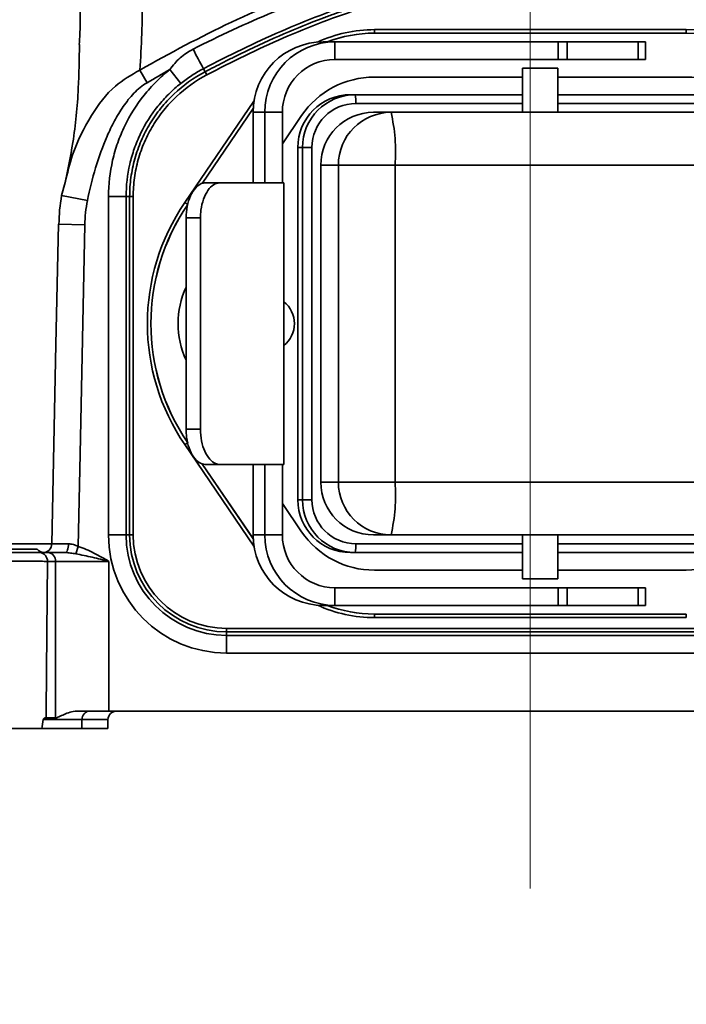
# Model space of a CAD drawing. Header units: millimetres. Extents: x 0 to 297, y 0 to 209.
# Tile 6 of 42: x 81.26 to 85.05, y 45.36 to 50.95. Entities that reach past the tile are written whole.
import ezdxf

# ---------------------------------------------------------------- set-up
doc = ezdxf.new("R2010")
doc.units = ezdxf.units.MM
doc.linetypes.add('CENTERX2', pattern=[20.32, 12.7, -2.54, 2.54, -2.54])
doc.layers.add('图层0', color=7, linetype='Continuous')
doc.styles.add('SLDTEXTSTYLE1', font='TXT', dxfattribs={"width": 0.7, "bigfont": 'bigfont'})
doc.styles.add('SLDTEXTSTYLE2', font='TXT', dxfattribs={"width": 0.7})
doc.dimstyles.new('SLDDIMSTYLE0', dxfattribs={"dimtxt": 4.5, "dimasz": 3, "dimexe": 0, "dimexo": 0.0625, "dimgap": 1.125, "dimtad": 2, "dimlfac": 10, "dimrnd": 1e-09, "dimzin": 12, "dimdsep": 46, "dimtxsty": 'SLDTEXTSTYLE2', "dimsah": 1, "dimcen": 0.09, "dimadec": 0, "dimazin": 3, "dimtfac": 1, "dimtofl": 0, "dimtmove": 0, "dimatfit": 3, "dimfxl": 0, "dimfrac": 2, "dimtolj": 1, "dimtzin": 12, "dimarcsym": 0})
doc.dimstyles.new('SLDDIMSTYLE12', dxfattribs={"dimtxt": 4.5, "dimasz": 3, "dimexe": 0, "dimexo": 0.0625, "dimgap": 1.125, "dimtad": 0, "dimtih": 1, "dimtoh": 1, "dimlfac": 2.5, "dimrnd": 1e-09, "dimzin": 12, "dimdsep": 46, "dimtxsty": 'SLDTEXTSTYLE2', "dimblk1": 'NONE', "dimblk2": 'NONE', "dimsah": 1, "dimcen": 0, "dimadec": 0, "dimazin": 3, "dimtfac": 1, "dimtmove": 0, "dimatfit": 3, "dimldrblk": 'NONE', "dimfxl": 0, "dimfrac": 2, "dimtolj": 1, "dimtzin": 12, "dimarcsym": 0})
doc.dimstyles.new('SLDDIMSTYLE7', dxfattribs={"dimtxt": 3.5, "dimasz": 3, "dimexe": 0, "dimexo": 0.0625, "dimgap": 0.875, "dimtad": 0, "dimtih": 1, "dimtoh": 1, "dimlfac": 3, "dimrnd": 1e-09, "dimzin": 12, "dimdsep": 46, "dimtxsty": 'SLDTEXTSTYLE2', "dimblk1": 'NONE', "dimblk2": 'NONE', "dimsah": 1, "dimcen": 0, "dimadec": 0, "dimazin": 3, "dimtol": 1, "dimtp": 0.03, "dimtm": -0.01, "dimtfac": 1, "dimtmove": 0, "dimatfit": 3, "dimldrblk": 'NONE', "dimfxl": 0, "dimfrac": 2, "dimtolj": 1, "dimarcsym": 0})
doc.dimstyles.new('SLDDIMSTYLE8', dxfattribs={"dimtxt": 3.5, "dimasz": 3, "dimexe": 0, "dimexo": 0.0625, "dimgap": 0.875, "dimtad": 0, "dimtih": 1, "dimtoh": 1, "dimlfac": 3, "dimrnd": 1e-09, "dimzin": 12, "dimdsep": 46, "dimtxsty": 'SLDTEXTSTYLE2', "dimblk1": 'NONE', "dimblk2": 'NONE', "dimsah": 1, "dimcen": 0, "dimadec": 0, "dimazin": 3, "dimtfac": 1, "dimtmove": 0, "dimatfit": 3, "dimldrblk": 'NONE', "dimfxl": 0, "dimfrac": 2, "dimtolj": 1, "dimtzin": 12, "dimarcsym": 0})

# ---------------------------------------------------------------- blocks, each defined once
blk = doc.blocks.new('_D_3')
at = {"layer": '图层0'}
for p, q in [((76.3607, 45.9262), (76.3607, 38.5164)), ((91.9607, 45.9262), (91.9607, 38.5164)), ((76.3607, 39.5164), (91.9607, 39.5164))]:
    blk.add_line(p, q, dxfattribs=at)
for points in [[(76.3607, 39.5164), (79.3607, 39.0664), (79.3607, 39.9664)], [(91.9607, 39.5164), (88.9607, 39.9664), (88.9607, 39.0664)]]:
    blk.add_solid(points, dxfattribs=at)
at = {"layer": '图层0', "char_height": 4.5, "attachment_point": 1, "style": 'SLDTEXTSTYLE2'}
for s, insert in [('%%c', (77.7447, 45.3172)), ('156', (82.7204, 45.3172))]:
    blk.add_mtext(s, dxfattribs=dict(at, insert=insert))
blk = doc.blocks.new('_D_7')
at = {"layer": '图层0'}
for p, q in [((66.5607, 63.5012), (66.5607, 58.582)), ((66.5607, 59.582), (55.9835, 59.582)), ((84.1607, 59.582), (66.5607, 59.582))]:
    blk.add_line(p, q, dxfattribs=at)
for points in [[(66.5607, 59.582), (69.5607, 59.132), (69.5607, 60.032)], [(84.1607, 59.582), (81.1607, 60.032), (81.1607, 59.132)]]:
    blk.add_solid(points, dxfattribs=at)
at = {"layer": '图层0', "insert": (55.9835, 65.3828), "char_height": 4.5, "attachment_point": 1, "style": 'SLDTEXTSTYLE2'}
blk.add_mtext('176', dxfattribs=at)
blk = doc.blocks.new('_D_8')
at = {"layer": '图层0'}
for p, q in [((68.9107, 109.9512), (68.9107, 105.4429)), ((68.9107, 106.4429), (53.3648, 106.4429)), ((68.9107, 106.4429), (84.1607, 106.4429))]:
    blk.add_line(p, q, dxfattribs=at)
for points in [[(68.9107, 106.4429), (71.9107, 105.9929), (71.9107, 106.8929)], [(84.1607, 106.4429), (81.1607, 106.8929), (81.1607, 105.9929)]]:
    blk.add_solid(points, dxfattribs=at)
at = {"layer": '图层0', "insert": (53.3648, 112.2437), "char_height": 4.5, "attachment_point": 1, "style": 'SLDTEXTSTYLE2'}
blk.add_mtext('152.5', dxfattribs=at)
blk = doc.blocks.new('_D_10')
at = {"layer": '图层0'}
for p, q in [((81.0041, 182.3262), (41.5168, 182.3262)), ((42.5168, 182.3262), (42.5168, 46.9262)), ((75.4107, 46.9262), (41.5168, 46.9262))]:
    blk.add_line(p, q, dxfattribs=at)
for start, end in [(63.43495, 116.56505), (243.43495, 296.56505)]:
    blk.add_arc((39.898, 114.6262), 5.8557, start, end, dxfattribs=at)
for points in [[(42.5168, 182.3262), (42.0668, 179.3262), (42.9668, 179.3262)], [(42.5168, 46.9262), (42.9668, 49.9262), (42.0668, 49.9262)]]:
    blk.add_solid(points, dxfattribs=at)
at = {"layer": '图层0', "insert": (36.716, 109.3887), "char_height": 4.5, "attachment_point": 1, "rotation": 90, "style": 'SLDTEXTSTYLE2'}
blk.add_mtext('1354', dxfattribs=at)
blk = doc.blocks.new('SW_SYMBOL_HOLE_DEPTH')
at = {"layer": '图层0', "color": 0}
for p, q in [((0, 875), (800, 875)), ((400, 875), (400, 75)), ((100, 555), (400, 75)), ((700, 555), (400, 75))]:
    blk.add_line(p, q, dxfattribs=at)
blk = doc.blocks.new('_D_22')
at = {"layer": '图层0'}
blk.add_line((190.5215, 127.2005), (169.468, 127.2005), dxfattribs=at)
at = {"layer": '图层0', "xscale": 0.004072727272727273, "yscale": 0.004072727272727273, "zscale": 0.004072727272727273}
blk.add_blockref('SW_SYMBOL_HOLE_DEPTH', (183.2309, 127.4868), dxfattribs=at)
at = {"layer": '图层0', "attachment_point": 1, "style": 'SLDTEXTSTYLE2'}
for s, insert, char_height in [('0.03', (178.5754, 132.3522), 2), ('+', (177.4115, 132.3522), 2), ('%%c', (169.468, 131.7122), 3.5), ('6', (186.8972, 131.7122), 3.5), ('4', (173.3379, 131.7122), 3.5), ('0.01', (178.5754, 130.0244), 2), ('+', (177.4115, 130.0244), 2)]:
    blk.add_mtext(s, dxfattribs=dict(at, insert=insert, char_height=char_height))
blk = doc.blocks.new('_None')
blk = doc.blocks.new('_D_23')
at = {"layer": '图层0'}
blk.add_line((232.3169, 127.5517), (258.1424, 127.5517), dxfattribs=at)
at = {"layer": '图层0', "char_height": 3.5, "attachment_point": 1}
for s, insert, style in [('贯穿', (249.9271, 131.0612), 'SLDTEXTSTYLE1'), ('%%c', (237.978, 131.0612), 'SLDTEXTSTYLE2'), ('6-', (233.9044, 131.0612), 'SLDTEXTSTYLE2'), ('6.6', (241.848, 131.0612), 'SLDTEXTSTYLE2'), ('圆周均布', (237.8762, 126.9876), 'SLDTEXTSTYLE1')]:
    blk.add_mtext(s, dxfattribs=dict(at, insert=insert, style=style))
blk = doc.blocks.new('_D_27')
at = {"layer": '图层0'}
blk.add_line((167.7304, 95.5827), (145.4547, 95.5827), dxfattribs=at)
at = {"layer": '图层0', "char_height": 4.5, "attachment_point": 1, "style": 'SLDTEXTSTYLE2'}
for s, insert in [('%%c', (155.9297, 101.3835)), ('PCD', (145.4547, 101.3835)), ('50', (160.9054, 101.3835))]:
    blk.add_mtext(s, dxfattribs=dict(at, insert=insert))

msp = doc.modelspace()

# ---------------------------------------------------------------- linework, layer by layer
at = {"color": 7, "linetype": 'Continuous', "lineweight": 35}
for p, q in [((83.274819, 50.895635), (83.274819, 50.875642)), ((83.274819, 50.895635), (85.046557, 50.895635)), ((85.046557, 50.895635), (85.046557, 50.875642)), ((83.051261, 50.826152), (82.984698, 50.826152)), ((83.051261, 50.726152), (83.051261, 50.826152)), ((84.318413, 50.826152), (83.051261, 50.826152)), ((83.274819, 50.875366), (83.274819, 50.875642)), ((85.046557, 50.875642), (83.274819, 50.875642)), ((83.274819, 50.875366), (85.046557, 50.875366)), ((84.318413, 50.726152), (84.318413, 50.826152)), ((84.318413, 50.826152), (84.369373, 50.826152)), ((84.369373, 50.826152), (84.369373, 50.726152)), ((84.369373, 50.826152), (84.773871, 50.826152)), ((84.773871, 50.726152), (84.773871, 50.826152)), ((84.773871, 50.826152), (84.814459, 50.826152)), ((84.814459, 50.726152), (84.814459, 50.826152)), ((85.046557, 50.875366), (85.046557, 50.875642)), ((84.318413, 50.726152), (83.051261, 50.726152)), ((84.369373, 50.726152), (84.318413, 50.726152)), ((84.369373, 50.726152), (84.773871, 50.726152)), ((84.814459, 50.726152), (84.773871, 50.726152)), ((81.942378, 50.665776), (81.983975, 50.594348)), ((82.113475, 50.668463), (82.175633, 50.590172)), ((82.304058, 50.6737), (82.313329, 50.656047)), ((84.116886, 50.676152), (84.116886, 50.426152)), ((84.117182, 50.676152), (84.116886, 50.676152)), ((84.316886, 50.676152), (84.117182, 50.676152)), ((84.316886, 50.426152), (84.316886, 50.676152)), ((82.32263, 50.638348), (82.313329, 50.656047)), ((84.116886, 50.626152), (83.274819, 50.626152)), ((85.046557, 50.626152), (84.316886, 50.626152)), ((83.139109, 50.526152), (83.166021, 50.526152)), ((83.166021, 50.526152), (84.116886, 50.526152)), ((84.316886, 50.526152), (85.1601, 50.526152)), ((82.297015, 50.022422), (82.586666, 50.4469)), ((82.652692, 50.426152), (82.586129, 50.426152)), ((82.586129, 50.026152), (82.586129, 50.426152)), ((82.752334, 50.426152), (82.652692, 50.426152)), ((82.652692, 50.426152), (82.652692, 50.026152)), ((82.752334, 50.426152), (82.752334, 50.026152)), ((82.861811, 50.407975), (82.752334, 50.247539)), ((83.26957, 50.426152), (83.369531, 50.426152)), ((83.369531, 50.426152), (85.164202, 50.426152)), ((82.86691, 50.226152), (82.839997, 50.226152)), ((82.839997, 48.226152), (82.839997, 50.226152)), ((82.86691, 48.226152), (82.86691, 50.226152)), ((82.86691, 50.226152), (82.920606, 50.226152)), ((82.920606, 50.226152), (82.920606, 48.226152)), ((83.070419, 50.126152), (82.970458, 50.126152)), ((82.970458, 48.326152), (82.970458, 50.126152)), ((83.070419, 48.326152), (83.070419, 50.126152)), ((83.392599, 50.126152), (83.070419, 50.126152)), ((83.392599, 50.126152), (83.392599, 48.326152)), ((85.18727, 50.126152), (83.392599, 50.126152)), ((81.498943, 49.953558), (81.518677, 50.026571)), ((82.314299, 50.026152), (82.396315, 50.026152)), ((82.761636, 50.026152), (82.396315, 50.026152)), ((82.761636, 48.426152), (82.761636, 50.026152)), ((81.498943, 49.953558), (81.645661, 49.924652)), ((81.765229, 49.947588), (81.865194, 49.947588)), ((81.765229, 48.026152), (81.765229, 49.947588)), ((81.865194, 49.947588), (81.865194, 48.026152)), ((81.865194, 49.947588), (81.885178, 49.947588)), ((81.885178, 48.026152), (81.885178, 49.947588)), ((81.885178, 49.947588), (81.905171, 49.947588)), ((81.905171, 49.947588), (81.905171, 48.026152)), ((82.198159, 49.91351), (82.214674, 49.902241)), ((82.287464, 49.826152), (82.205701, 49.826152)), ((82.205701, 49.826152), (82.205701, 48.626152)), ((82.287464, 49.826152), (82.287464, 48.626152)), ((82.205701, 48.626152), (82.287464, 48.626152)), ((82.214674, 48.550063), (82.198159, 48.538794)), ((82.586666, 48.005404), (82.295343, 48.432333)), ((82.396315, 48.426152), (82.314299, 48.426152)), ((82.396315, 48.426152), (82.761636, 48.426152)), ((82.586129, 48.026152), (82.586129, 48.426152)), ((82.652692, 48.426152), (82.652692, 48.026152)), ((82.752334, 48.026152), (82.752334, 48.426152)), ((82.970458, 48.326152), (83.070419, 48.326152)), ((83.392599, 48.326152), (83.070419, 48.326152)), ((83.392599, 48.326152), (85.18727, 48.326152)), ((82.752334, 48.204765), (82.861811, 48.044329)), ((82.839997, 48.226152), (82.86691, 48.226152)), ((82.86691, 48.226152), (82.920606, 48.226152)), ((81.765229, 48.026152), (81.865194, 48.026152)), ((81.865194, 48.026152), (81.885178, 48.026152)), ((81.885178, 48.026152), (81.905171, 48.026152)), ((82.586129, 48.026152), (82.652692, 48.026152)), ((82.752334, 48.026152), (82.652692, 48.026152)), ((83.369531, 48.026152), (83.26957, 48.026152)), ((85.164202, 48.026152), (83.369531, 48.026152)), ((84.116886, 48.026152), (84.116886, 47.776152)), ((84.316886, 47.776152), (84.316886, 48.026152)), ((80.398978, 47.946152), (81.360688, 47.946152)), ((81.3747, 47.926152), (81.421298, 47.926152)), ((81.421298, 47.926152), (81.519757, 47.926152)), ((81.579396, 47.918655), (81.592668, 47.961158)), ((83.166021, 47.926152), (83.139109, 47.926152)), ((84.116886, 47.926152), (83.166021, 47.926152)), ((85.1601, 47.926152), (84.316886, 47.926152)), ((81.464599, 47.876152), (81.418001, 47.876152)), ((81.464599, 46.987446), (81.464599, 47.876152)), ((81.767708, 47.876152), (81.464599, 47.876152)), ((81.767708, 47.876152), (81.767708, 47.026152)), ((83.274819, 47.826152), (84.116886, 47.826152)), ((84.316886, 47.826152), (85.046557, 47.826152)), ((84.117182, 47.776152), (84.116886, 47.776152)), ((84.316886, 47.776152), (84.117182, 47.776152)), ((83.051261, 47.726152), (83.051261, 47.626152)), ((83.051261, 47.726152), (84.318413, 47.726152)), ((84.318413, 47.626152), (84.318413, 47.726152)), ((84.318413, 47.726152), (84.369373, 47.726152)), ((84.369373, 47.726152), (84.369373, 47.626152)), ((84.369373, 47.726152), (84.773871, 47.726152)), ((84.773871, 47.626152), (84.773871, 47.726152)), ((84.773871, 47.726152), (84.814459, 47.726152)), ((84.814459, 47.626152), (84.814459, 47.726152)), ((83.051261, 47.626152), (82.984698, 47.626152)), ((83.051261, 47.626152), (84.318413, 47.626152)), ((84.369373, 47.626152), (84.318413, 47.626152)), ((84.369373, 47.626152), (84.773871, 47.626152)), ((84.814459, 47.626152), (84.773871, 47.626152)), ((83.274819, 47.576937), (83.274819, 47.576662)), ((85.046557, 47.576937), (83.274819, 47.576937)), ((83.274819, 47.576662), (85.046557, 47.576662)), ((83.274819, 47.576662), (83.274819, 47.556669)), ((85.046557, 47.556669), (83.274819, 47.556669)), ((85.046557, 47.576937), (85.046557, 47.576662)), ((85.046557, 47.576662), (85.046557, 47.556669)), ((82.435688, 47.475642), (82.435688, 47.495635)), ((82.435688, 47.495635), (85.885688, 47.495635)), ((82.435688, 47.455658), (82.435688, 47.475642)), ((85.885688, 47.475642), (82.435688, 47.475642)), ((82.435688, 47.455658), (85.885688, 47.455658)), ((82.435688, 47.455658), (82.435688, 47.355693)), ((85.885688, 47.355693), (82.435688, 47.355693)), ((81.767708, 47.026152), (81.595836, 47.026152)), ((81.767708, 47.026152), (86.553668, 47.026152)), ((81.614479, 46.977461), (81.394087, 46.977461)), ((81.410205, 46.987446), (81.464599, 46.987446)), ((81.614479, 46.977461), (81.613316, 46.926152)), ((81.760688, 46.926152), (81.762032, 46.977461)), ((81.613316, 46.926152), (81.386029, 46.926152)), ((81.760688, 46.926152), (81.613316, 46.926152))]:
    msp.add_line(p, q, dxfattribs=at)
at = {"color": 8, "linetype": 'Continuous', "lineweight": 35}
for p, q in [((82.198159, 49.91351), (82.591148, 50.489428)), ((82.586693, 50.44743), (82.296624, 50.022337)), ((84.116886, 50.476152), (83.169866, 50.476152)), ((85.163945, 50.476152), (84.316886, 50.476152)), ((81.480562, 49.790234), (81.630529, 49.787124)), ((82.591148, 47.962875), (82.198159, 48.538794)), ((82.294914, 48.432473), (82.586693, 48.004874)), ((81.160688, 47.975279), (81.443362, 47.975279)), ((83.169866, 47.976152), (84.116886, 47.976152)), ((84.316886, 47.976152), (85.163945, 47.976152)), ((81.762032, 46.977461), (81.614479, 46.977461))]:
    msp.add_line(p, q, dxfattribs=at)
at = {"color": 7, "linetype": 'Continuous', "lineweight": 35, "flags": 128}
for points in [[(81.480563, 49.790234), (81.466412, 49.10788), (81.442913, 47.975162)], [(81.630529, 49.787124), (81.603579, 48.487404), (81.592668, 47.961158)], [(81.519757, 47.926152), (81.52331, 47.927103), (81.526727, 47.929922), (81.529879, 47.9345), (81.532646, 47.940663), (81.534923, 47.948177), (81.536622, 47.956755), (81.537679, 47.966072), (81.538054, 47.975772)], [(81.418001, 47.876152), (81.414444, 47.470695), (81.410544, 47.026152), (81.410205, 46.987446)]]:
    msp.add_lwpolyline(points, dxfattribs=at)
at = {"color": 8, "linetype": 'Continuous', "lineweight": 35}
for centre, start, end in [((83.274819, 50.126152), 90, 114.77042), ((83.274819, 48.326152), 245.22958, 270)]:
    msp.add_arc(centre, 0.769483, start, end, dxfattribs=at)
at = {"color": 7, "linetype": 'Continuous', "lineweight": 35}
for centre, radius, start, end in [((85.046557, 50.126152), 0.769483, 34.308377, 90), ((82.985415, 50.426866), 0.399286, 90.102852, 180.102484), ((83.051978, 50.426866), 0.399286, 90.102852, 180.102484), ((83.274819, 50.126152), 0.74949, 90, 110.937876), ((83.274819, 50.126152), 0.749214, 90, 110.882729), ((85.046557, 50.126152), 0.74949, 34.308377, 90), ((85.046557, 50.126152), 0.749214, 34.308377, 90), ((96.534964, 58.249461), 16.12175, 207.5821256, 208.0284131), ((83.051799, 50.426688), 0.299465, 90.102852, 180.102484), ((83.274819, 50.126152), 0.5, 90, 145.691623), ((85.046557, 50.126152), 0.5, 34.308377, 90), ((83.139553, 50.226595), 0.299557, 90.085069, 180.084817), ((83.166466, 50.226595), 0.299557, 90.085069, 180.084817), ((83.00442, 50.488578), 0.165912, 355.704783, 13.089233), ((83.170237, 50.226521), 0.249631, 90.085069, 180.084817), ((83.270015, 50.126595), 0.299557, 90.085069, 180.084817), ((83.369976, 50.126595), 0.299557, 90.085069, 180.084817), ((82.39992, 50.200708), 0.995475, 355.704783, 13.089233), ((83.205472, 49.226152), 1.219483, 145.691623, 214.308377), ((83.205472, 49.226152), 1.19949, 145.691623, 214.308377), ((83.205472, 49.226152), 1.199214, 145.691623, 214.308377), ((82.660688, 49.226152), 0.5, 155.501754, 204.498246), ((82.660688, 49.226152), 0.16, 0, 50.88177), ((82.660688, 49.226152), 0.16, 309.11823, 0), ((83.270015, 48.325708), 0.299557, 179.915183, 269.914931), ((83.369976, 48.325708), 0.299557, 179.915183, 269.914931), ((82.39992, 48.251595), 0.995475, 346.910767, 4.295217), ((83.139553, 48.225708), 0.299557, 179.915183, 269.914931), ((83.166466, 48.225708), 0.299557, 179.915183, 269.914931), ((83.170237, 48.225782), 0.249631, 179.915183, 269.914931), ((83.274819, 48.326152), 0.5, 214.308377, 270), ((85.046557, 48.326152), 0.5, 270, 325.691623), ((81.392936, 47.976152), 0.05, 270.014439, 359.174515), ((82.435688, 48.026152), 0.670459, 180, 270), ((82.435688, 48.026152), 0.570494, 180, 270), ((82.435688, 48.026152), 0.55051, 180, 270), ((82.435688, 48.026152), 0.530517, 180, 270), ((82.985415, 48.025438), 0.399286, 179.897516, 269.897148), ((83.051978, 48.025438), 0.399286, 179.897516, 269.897148), ((83.051799, 48.025616), 0.299465, 179.897516, 269.897148), ((83.00442, 47.963726), 0.165912, 346.910767, 4.295217), ((81.400688, 47.976152), 0.05, 216.869898, 265.553761), ((81.371091, 47.879277), 0.047014, 356.188739, 85.59805), ((81.417689, 47.879277), 0.047014, 356.188739, 85.59805), ((83.274819, 48.326152), 0.74949, 249.062124, 270), ((83.274819, 48.326152), 0.749214, 249.117271, 270), ((81.661248, 46.97947), 0.046811, 94.265619, 182.460193), ((81.812014, 46.976152), 0.05, 90, 178.5)]:
    msp.add_arc(centre, radius, start, end, dxfattribs=at)
for points, knots in [([(79.268749, 50.122466), (79.319391, 50.257415), (79.374059, 50.393177), (79.488617, 50.666616), (79.548531, 50.804288), (79.672043, 51.081613), (79.735648, 51.221265), (79.865759, 51.502487), (79.932352, 51.644244), (80.067949, 51.928674), (80.136611, 52.070668), (80.276412, 52.353822), (80.347494, 52.495008), (80.457785, 52.705282), (80.495168, 52.775097), (80.571627, 52.913311), (80.610714, 52.981782), (80.691962, 53.116594), (80.734159, 53.183127), (80.801568, 53.279077), (80.824757, 53.310437), (80.873268, 53.371093), (80.898417, 53.400208), (80.938378, 53.440933), (80.952076, 53.454009), (80.980497, 53.478827), (80.995306, 53.490631), (81.025898, 53.512031), (81.041641, 53.521617), (81.074344, 53.537794), (81.091221, 53.544297), (81.125211, 53.55303), (81.142646, 53.555318), (81.177162, 53.555057), (81.193984, 53.552566), (81.226837, 53.543306), (81.242682, 53.536561), (81.272584, 53.520151), (81.286837, 53.510412), (81.327643, 53.477911), (81.351655, 53.45257), (81.396158, 53.397947), (81.41666, 53.368468), (81.47366, 53.277787), (81.506214, 53.21399), (81.56591, 53.083458), (81.592895, 53.016619), (81.643074, 52.881153), (81.666264, 52.812404), (81.731124, 52.605046), (81.767987, 52.466052), (81.832044, 52.187979), (81.859148, 52.048866), (81.90397, 51.771011), (81.921669, 51.632261), (81.946937, 51.355292), (81.954506, 51.217072), (81.957904, 50.941121), (81.953746, 50.803392), (81.942378, 50.665776)], [0, 0, 0, 0, 0.0625, 0.0625, 0.125, 0.125, 0.1875, 0.1875, 0.25, 0.25, 0.3125, 0.3125, 0.375, 0.375, 0.40625, 0.40625, 0.4375, 0.4375, 0.46875, 0.46875, 0.484375, 0.484375, 0.5, 0.5, 0.5078125, 0.5078125, 0.515625, 0.515625, 0.5234375, 0.5234375, 0.53125, 0.53125, 0.5390625, 0.5390625, 0.546875, 0.546875, 0.5546875, 0.5546875, 0.5625, 0.5625, 0.578125, 0.578125, 0.59375, 0.59375, 0.625, 0.625, 0.65625, 0.65625, 0.6875, 0.6875, 0.75, 0.75, 0.8125, 0.8125, 0.875, 0.875, 0.9375, 0.9375, 1, 1, 1, 1]), ([(81.942378, 50.665776), (82.113415, 50.762389), (82.28665, 50.853939), (82.639858, 51.021526), (82.819823, 51.097582), (83.097238, 51.194468), (83.190962, 51.223879), (83.381421, 51.275769), (83.477121, 51.297951), (83.765492, 51.35197), (83.959563, 51.371197), (84.204719, 51.371596), (84.253878, 51.370502), (84.352454, 51.36594), (84.401845, 51.362465), (84.548886, 51.348657), (84.645916, 51.33492), (84.934304, 51.281436), (85.122962, 51.229421), (85.40181, 51.132596), (85.493989, 51.097206), (85.675945, 51.021654), (85.765924, 50.981421), (86.033163, 50.854792), (86.207353, 50.762733), (86.378998, 50.665776)], [0, 0, 0, 0, 0.125, 0.125, 0.25, 0.25, 0.3125, 0.3125, 0.375, 0.375, 0.5, 0.5, 0.53125, 0.53125, 0.5625, 0.5625, 0.625, 0.625, 0.75, 0.75, 0.8125, 0.8125, 0.875, 0.875, 1, 1, 1, 1]), ([(82.245481, 50.784776), (82.394959, 50.860307), (82.546457, 50.930909), (82.853951, 51.058915), (83.010137, 51.116115), (83.24939, 51.188033), (83.32995, 51.209747), (83.492964, 51.247891), (83.575678, 51.264295), (83.824297, 51.303747), (83.991131, 51.31772), (84.243219, 51.317865), (84.327473, 51.314358), (84.495305, 51.300783), (84.578564, 51.290752), (84.825936, 51.251646), (84.987813, 51.21318), (85.227195, 51.141475), (85.306415, 51.115227), (85.463794, 51.058412), (85.542025, 51.027802), (85.77424, 50.931222), (85.926181, 50.860459), (86.075913, 50.784785)], [0, 0, 0, 0, 0.125, 0.125, 0.25, 0.25, 0.3125, 0.3125, 0.375, 0.375, 0.5, 0.5, 0.5625, 0.5625, 0.625, 0.625, 0.75, 0.75, 0.8125, 0.8125, 0.875, 0.875, 1, 1, 1, 1]), ([(86.017308, 50.673711), (85.872896, 50.749613), (85.726031, 50.821086), (85.501447, 50.918537), (85.425721, 50.949437), (85.273329, 51.006956), (85.196595, 51.033611), (84.964565, 51.106433), (84.80745, 51.145481), (84.567037, 51.185515), (84.486054, 51.195802), (84.322632, 51.209643), (84.240559, 51.21315), (83.995055, 51.212974), (83.832688, 51.198713), (83.590897, 51.158228), (83.510486, 51.141474), (83.352237, 51.102662), (83.274123, 51.080587), (83.042375, 51.007512), (82.891353, 50.949615), (82.594328, 50.820576), (82.448472, 50.749598), (82.304058, 50.6737)], [0, 0, 0, 0, 0.125, 0.125, 0.1875, 0.1875, 0.25, 0.25, 0.375, 0.375, 0.4375, 0.4375, 0.5, 0.5, 0.625, 0.625, 0.6875, 0.6875, 0.75, 0.75, 0.875, 0.875, 1, 1, 1, 1]), ([(82.313329, 50.656047), (82.348359, 50.674454), (82.382872, 50.692257), (82.418994, 50.710529), (82.421117, 50.711601), (82.424298, 50.713207), (82.425358, 50.713741), (82.427477, 50.714809), (82.428501, 50.715325), (82.43467, 50.718429), (82.439599, 50.720903), (82.454369, 50.728293), (82.46419, 50.733179), (82.493582, 50.747712), (82.513079, 50.757236), (82.610072, 50.804035), (82.6861, 50.838842), (82.835021, 50.903192), (82.907914, 50.932735), (82.981469, 50.960486), (82.983697, 50.961325), (82.987036, 50.962578), (82.988103, 50.962979), (82.990629, 50.963925), (82.991892, 50.964397), (82.998204, 50.966755), (83.003249, 50.96863), (83.018372, 50.974218), (83.028438, 50.977895), (83.058581, 50.988787), (83.078609, 50.995858), (83.138487, 51.016504), (83.178132, 51.02951), (83.296249, 51.066254), (83.373901, 51.087717), (83.488739, 51.115364), (83.526745, 51.123822), (83.566836, 51.132003), (83.569081, 51.132458), (83.574114, 51.133474), (83.576631, 51.133978), (83.584178, 51.135482), (83.589208, 51.136471), (83.604293, 51.139401), (83.614344, 51.141303), (83.644478, 51.146854), (83.664543, 51.15035), (83.844906, 51.179957), (84.003658, 51.193114), (84.180485, 51.19311), (84.200342, 51.192901), (84.23994, 51.192068), (84.259766, 51.191443), (84.319321, 51.188945), (84.359129, 51.186447), (84.478867, 51.176455), (84.559111, 51.166464), (84.659939, 51.149814), (84.680131, 51.146275), (84.710458, 51.140656), (84.720573, 51.138731), (84.735756, 51.135765), (84.740819, 51.134763), (84.748415, 51.133241), (84.750948, 51.132731), (84.754747, 51.13196), (84.756014, 51.131702), (84.758547, 51.131185), (84.759868, 51.130915), (84.798624, 51.122957), (84.836478, 51.114487), (84.950859, 51.086821), (85.028205, 51.065366), (85.145862, 51.028667), (85.185354, 51.015681), (85.245002, 50.995074), (85.264953, 50.988016), (85.294981, 50.977148), (85.305008, 50.973478), (85.320073, 50.967903), (85.325099, 50.966033), (85.332645, 50.96321), (85.335161, 50.962266), (85.338937, 50.960846), (85.340298, 50.960333), (85.342519, 50.959496), (85.34363, 50.959076), (85.415854, 50.931774), (85.488529, 50.902277), (85.637002, 50.838053), (85.712799, 50.803326), (85.809497, 50.756649), (85.828935, 50.74715), (85.858237, 50.732657), (85.868029, 50.727785), (85.882753, 50.720415), (85.887667, 50.717949), (85.893818, 50.714853), (85.895048, 50.714233), (85.896894, 50.713302), (85.89751, 50.712992), (85.898741, 50.71237), (85.89941, 50.712033), (85.902016, 50.710717), (85.904103, 50.709663), (85.939612, 50.691691), (85.973559, 50.674176), (86.008032, 50.65606)], [0, 0, 0, 0, 0.03125, 0.03125, 0.03320312, 0.03320312, 0.03417969, 0.03417969, 0.03515625, 0.03515625, 0.0390625, 0.0390625, 0.046875, 0.046875, 0.0625, 0.0625, 0.125, 0.125, 0.1875, 0.1875, 0.18945312, 0.18945312, 0.19042969, 0.19042969, 0.19140625, 0.19140625, 0.1953125, 0.1953125, 0.203125, 0.203125, 0.21875, 0.21875, 0.25, 0.25, 0.3125, 0.3125, 0.34375, 0.34375, 0.34570312, 0.34570312, 0.34765625, 0.34765625, 0.3515625, 0.3515625, 0.359375, 0.359375, 0.375, 0.375, 0.5, 0.5, 0.515625, 0.515625, 0.53125, 0.53125, 0.5625, 0.5625, 0.625, 0.625, 0.640625, 0.640625, 0.6484375, 0.6484375, 0.65234375, 0.65234375, 0.65429688, 0.65429688, 0.65527344, 0.65527344, 0.65625, 0.65625, 0.6875, 0.6875, 0.75, 0.75, 0.78125, 0.78125, 0.796875, 0.796875, 0.8046875, 0.8046875, 0.80859375, 0.80859375, 0.81054688, 0.81054688, 0.81152344, 0.81152344, 0.8125, 0.8125, 0.875, 0.875, 0.9375, 0.9375, 0.953125, 0.953125, 0.9609375, 0.9609375, 0.96484375, 0.96484375, 0.96582031, 0.96582031, 0.96630859, 0.96630859, 0.96679688, 0.96679688, 0.96875, 0.96875, 1, 1, 1, 1]), ([(85.998732, 50.638362), (85.855517, 50.713624), (85.71056, 50.784152), (85.415863, 50.912208), (85.266092, 50.969655), (85.036393, 51.042119), (84.95899, 51.064001), (84.802229, 51.102449), (84.72266, 51.119028), (84.481868, 51.159267), (84.321379, 51.173107), (84.000485, 51.173127), (83.840079, 51.159331), (83.639621, 51.125877), (83.599519, 51.118368), (83.520039, 51.101922), (83.480568, 51.092974), (83.362895, 51.064131), (83.285432, 51.042245), (83.055568, 50.969763), (82.905713, 50.9123), (82.610884, 50.784196), (82.465884, 50.713627), (82.32263, 50.638348)], [0, 0, 0, 0, 0.125, 0.125, 0.25, 0.25, 0.3125, 0.3125, 0.375, 0.375, 0.5, 0.5, 0.625, 0.625, 0.65625, 0.65625, 0.6875, 0.6875, 0.75, 0.75, 0.875, 0.875, 1, 1, 1, 1]), ([(81.60006, 50.811561), (81.598904, 50.728234), (81.596278, 50.539027), (81.57101, 50.276994), (81.534606, 50.101896), (81.518932, 50.026506)], [0, 0, 0, 0, 0.30946307, 0.70268314, 1, 1, 1, 1]), ([(82.113475, 50.668463), (82.130517, 50.692831), (82.149888, 50.715055), (82.19425, 50.754529), (82.21892, 50.771377), (82.245481, 50.784776)], [0, 0, 0, 0, 0.5, 0.5, 1, 1, 1, 1]), ([(81.765229, 49.947588), (81.765229, 50.017053), (81.77301, 50.085747), (81.796306, 50.187249), (81.805942, 50.22049), (81.82893, 50.285796), (81.842351, 50.317965), (81.887436, 50.410977), (81.924, 50.468879), (81.988605, 50.54957), (82.011913, 50.575525), (82.060832, 50.624219), (82.086538, 50.647077), (82.113475, 50.668463)], [0, 0, 0, 0, 0.25, 0.25, 0.375, 0.375, 0.5, 0.5, 0.75, 0.75, 0.875, 0.875, 1, 1, 1, 1]), ([(82.304058, 50.6737), (82.281411, 50.661804), (82.259315, 50.648878), (82.216418, 50.620997), (82.195672, 50.606082), (82.175633, 50.590172)], [0, 0, 0, 0, 0.5, 0.5, 1, 1, 1, 1]), ([(81.885178, 49.947588), (81.885178, 49.984064), (81.887699, 50.020647), (81.897549, 50.092358), (81.90486, 50.12762), (81.924176, 50.196976), (81.936181, 50.231071), (81.965072, 50.298045), (81.981681, 50.330261), (82.018896, 50.391921), (82.039528, 50.421421), (82.084888, 50.47773), (82.109775, 50.504662), (82.189013, 50.579436), (82.248695, 50.622101), (82.313329, 50.656047)], [0, 0, 0, 0, 0.125, 0.125, 0.25, 0.25, 0.375, 0.375, 0.5, 0.5, 0.625, 0.625, 0.75, 0.75, 1, 1, 1, 1]), ([(82.32263, 50.638348), (82.259487, 50.605187), (82.202253, 50.564289), (82.125032, 50.491644), (82.100647, 50.465345), (82.056251, 50.410387), (82.036059, 50.38159), (81.999637, 50.321393), (81.983386, 50.289948), (81.955102, 50.224531), (81.931598, 50.157925), (81.917284, 50.089034), (81.90764, 50.01898), (81.905171, 49.983249), (81.905171, 49.947588)], [0, 0, 0, 0, 0.25, 0.25, 0.375, 0.375, 0.5, 0.5, 0.625, 0.625, 0.75, 0.875, 0.875, 1, 1, 1, 1]), ([(81.983975, 50.594348), (81.955851, 50.57797), (81.931574, 50.557227), (81.887123, 50.511091), (81.867066, 50.485548), (81.830773, 50.432721), (81.814362, 50.405204), (81.783994, 50.34861), (81.770068, 50.319537), (81.731657, 50.231591), (81.710233, 50.171588), (81.673417, 50.049606), (81.658065, 49.987612), (81.645661, 49.924652)], [0, 0, 0, 0, 0.125, 0.125, 0.25, 0.25, 0.375, 0.375, 0.5, 0.5, 0.75, 0.75, 1, 1, 1, 1]), ([(82.175633, 50.590172), (82.151599, 50.571091), (82.128665, 50.550695), (82.085021, 50.507245), (82.064227, 50.484085), (82.006598, 50.412082), (81.97399, 50.360412), (81.933795, 50.277405), (81.921827, 50.248672), (81.901408, 50.190589), (81.892881, 50.16112), (81.872279, 50.071448), (81.865195, 50.009567), (81.865194, 49.947588)], [0, 0, 0, 0, 0.125, 0.125, 0.25, 0.25, 0.5, 0.5, 0.625, 0.625, 0.75, 0.75, 1, 1, 1, 1]), ([(82.205701, 49.826152), (82.206978, 49.848635), (82.209531, 49.893603), (82.229198, 49.95353), (82.257353, 49.998732), (82.287573, 50.022724), (82.306678, 50.025174), (82.314299, 50.026152)], [0, 0, 0, 0, 0.21454438, 0.42909026, 0.6435746, 0.85781986, 1, 1, 1, 1]), ([(82.396315, 50.026152), (82.384674, 50.023955), (82.361392, 50.019561), (82.32868, 49.985189), (82.303284, 49.934551), (82.289456, 49.878296), (82.288032, 49.841028), (82.287464, 49.826152)], [0, 0, 0, 0, 0.21451527, 0.4290488, 0.6432518, 0.85760145, 1, 1, 1, 1]), ([(82.314299, 48.426152), (82.302712, 48.428348), (82.279537, 48.43274), (82.246898, 48.467103), (82.221528, 48.517731), (82.207696, 48.573988), (82.20627, 48.611265), (82.205701, 48.626152)], [0, 0, 0, 0, 0.21450069, 0.42902112, 0.64318413, 0.85750562, 1, 1, 1, 1]), ([(82.287464, 48.626152), (82.28874, 48.603668), (82.291293, 48.558701), (82.310967, 48.498773), (82.339164, 48.453569), (82.369467, 48.429579), (82.388661, 48.427129), (82.396315, 48.426152)], [0, 0, 0, 0, 0.21455568, 0.42911275, 0.64361291, 0.85789198, 1, 1, 1, 1]), ([(81.538054, 47.975772), (81.547173, 47.975835), (81.556512, 47.973975), (81.574743, 47.968479), (81.583667, 47.96485), (81.592668, 47.961158)], [0, 0, 0, 0, 0.5, 0.5, 1, 1, 1, 1]), ([(80.991941, 47.926152), (81.008846, 47.926152), (81.026184, 47.926152), (81.061692, 47.926152), (81.080004, 47.926152), (81.116842, 47.926152), (81.135118, 47.926152), (81.171392, 47.926152), (81.189574, 47.926152), (81.224551, 47.926152), (81.241351, 47.926152), (81.273586, 47.926152), (81.28913, 47.926152), (81.317643, 47.926152), (81.33075, 47.926152), (81.354652, 47.926152), (81.365433, 47.926152), (81.3747, 47.926152)], [0, 0, 0, 0, 0.125, 0.125, 0.25, 0.25, 0.375, 0.375, 0.5, 0.5, 0.625, 0.625, 0.75, 0.75, 0.875, 0.875, 1, 1, 1, 1]), ([(81.579396, 47.918655), (81.569695, 47.920284), (81.559949, 47.922018), (81.540113, 47.924924), (81.529974, 47.926152), (81.519757, 47.926152)], [0, 0, 0, 0, 0.5, 0.5, 1, 1, 1, 1]), ([(81.579396, 47.918655), (81.610501, 47.913431), (81.641568, 47.906535), (81.704442, 47.891829), (81.736098, 47.883973), (81.767708, 47.876152)], [0, 0, 0, 0, 0.5, 0.5, 1, 1, 1, 1]), ([(81.592668, 47.961158), (81.623973, 47.951383), (81.653592, 47.938133), (81.711395, 47.908674), (81.739621, 47.892368), (81.767708, 47.876152)], [0, 0, 0, 0, 0.5, 0.5, 1, 1, 1, 1]), ([(81.418001, 47.876152), (81.407191, 47.876206), (81.394613, 47.87626), (81.366728, 47.876366), (81.351435, 47.876417), (81.318171, 47.876517), (81.300037, 47.876566), (81.262429, 47.876657), (81.242829, 47.8767), (81.202023, 47.87678), (81.180812, 47.876817), (81.138493, 47.876882), (81.117171, 47.87691), (81.074194, 47.876959), (81.052831, 47.876979), (81.011406, 47.877009), (80.991179, 47.877019), (80.971456, 47.877025)], [0, 0, 0, 0, 0.125, 0.125, 0.25, 0.25, 0.375, 0.375, 0.5, 0.5, 0.625, 0.625, 0.75, 0.75, 0.875, 0.875, 1, 1, 1, 1]), ([(81.464599, 46.987446), (81.47269, 46.987446), (81.481345, 46.9922), (81.500062, 47.001261), (81.510087, 47.006022), (81.531697, 47.014551), (81.54327, 47.01839), (81.568288, 47.024182), (81.581758, 47.026152), (81.595836, 47.026152)], [0, 0, 0, 0, 0.25, 0.25, 0.5, 0.5, 0.75, 0.75, 1, 1, 1, 1]), ([(81.394087, 46.977461), (81.394581, 46.980138), (81.396065, 46.981752), (81.398815, 46.984189), (81.400278, 46.985026), (81.404594, 46.986938), (81.407449, 46.987446), (81.410205, 46.987446)], [0, 0, 0, 0, 0.25, 0.25, 0.5, 0.5, 1, 1, 1, 1]), ([(81.386029, 46.926152), (81.371967, 46.926152), (81.356295, 46.926152), (81.321859, 46.926152), (81.302861, 46.926152), (81.262839, 46.926152), (81.241896, 46.926152), (81.19816, 46.926152), (81.175282, 46.926152), (81.152122, 46.926152)], [0, 0, 0, 0, 0.25, 0.25, 0.5, 0.5, 0.75, 0.75, 1, 1, 1, 1])]:
    msp.add_open_spline(points, degree=3, knots=knots, dxfattribs=at)
at = {"color": 8, "linetype": 'Continuous', "lineweight": 35}
for points, knots in [([(81.59925, 50.811625), (81.600266, 50.831799), (81.611028, 51.045564), (81.591416, 51.461077), (81.549251, 52.055713), (81.479744, 52.561973), (81.399971, 52.97336), (81.330913, 53.232423), (81.257264, 53.39668), (81.203062, 53.456425), (81.169326, 53.469852), (81.143658, 53.470994), (81.120843, 53.463656), (81.08813, 53.442243), (81.026965, 53.374685), (80.958274, 53.241096), (80.841699, 52.961571), (80.656594, 52.402143), (80.421041, 51.614493), (80.202325, 50.854592), (80.045844, 50.287459), (79.975615, 50.006429), (79.940506, 49.865933)], [0, 0, 0, 0, 0.00946527, 0.1002931, 0.19261211, 0.28491904, 0.33488349, 0.38515328, 0.40829297, 0.41891146, 0.42382593, 0.42654594, 0.43199187, 0.43543841, 0.44523203, 0.47346395, 0.50195967, 0.58006594, 0.7339344, 0.86622817, 0.93312328, 1, 1, 1, 1]), ([(81.518677, 50.026571), (81.531328, 50.079774), (81.56308, 50.213298), (81.656902, 50.400974), (81.783358, 50.573388), (81.894404, 50.637904), (81.942378, 50.665776)], [0, 0, 0, 0, 0.20759481, 0.52100197, 0.79306301, 1, 1, 1, 1]), ([(81.444599, 47.975127), (81.44411, 47.975123), (81.441808, 47.975108), (81.454769, 47.975197), (81.482641, 47.97539), (81.514166, 47.975607), (81.53383, 47.975743), (81.538054, 47.975772)], [0, 0, 0, 0, 0.07606376, 0.3582647, 0.64048591, 0.92276693, 1, 1, 1, 1])]:
    msp.add_open_spline(points, degree=3, knots=knots, dxfattribs=at)
at = {"color": 7, "linetype": 'Continuous', "lineweight": 35}
for points in [[(82.113475, 50.668463), (82.070148, 50.644116), (82.026988, 50.619397), (81.983975, 50.594348)], [(81.483925, 49.790165), (81.483647, 49.845119), (81.488839, 49.899567), (81.498943, 49.953558)], [(81.645661, 49.924652), (81.636715, 49.879239), (81.63149, 49.833416), (81.630529, 49.787124)], [(81.394087, 46.977461), (81.390981, 46.96062), (81.38841, 46.943419), (81.386029, 46.926152)]]:
    msp.add_open_spline(points, degree=3, dxfattribs=at)
at = {"layer": '图层0', "linetype": 'CENTERX2', "lineweight": 18, "ltscale": 2}
msp.add_line((84.160688, 46.017508), (84.160688, 180.449945), dxfattribs=at)

# ---------------------------------------------------------------- dimensions: what is measured, and where the dimension line sits
at = {"layer": '图层0'}
dim = msp.add_linear_dim(base=(42.516772, 46.926152), p1=(82.004053, 182.326152), p2=(76.410688, 46.926152), angle=90, text='(<>)', dimstyle='SLDDIMSTYLE0', dxfattribs=at)
dim.commit()
dim.dimension.update_dxf_attribs({"geometry": '_D_10', "text_midpoint": (42.516772, 114.626152), "dimtype": 160})
for p1, text, dimstyle, picture, middle in [((0.804226, 0.5785), '<>{\\fGDT;x}6', 'SLDDIMSTYLE7', '_D_22', (179.200983, 129.737283)), ((1.466959, 0.852814), '6-<> 贯穿\\P圆周均布', 'SLDDIMSTYLE8', '_D_23', (246.023408, 127.049437)), ((18.484527, 7.636642), 'PCD <>', 'SLDDIMSTYLE12', '_D_27', (155.798807, 98.701426))]:
    dim = msp.add_diameter_dim_2p(p1=p1, p2=(0, 0), text=text, dimstyle=dimstyle, dxfattribs=at)
    dim.commit()
    dim.dimension.update_dxf_attribs({"geometry": picture, "text_midpoint": middle, "dimtype": 163})
for base, p1, p2, picture, middle in [((84.160688, 106.442889), (68.910688, 110.951152), (84.160688, 46.017508), '_D_8', (59.911668, 106.442889)), ((66.560688, 59.58195), (84.160688, 46.017508), (66.560688, 64.501152), '_D_7', (59.911668, 59.58195))]:
    dim = msp.add_linear_dim(base=base, p1=p1, p2=p2, dimstyle='SLDDIMSTYLE0', dxfattribs=at)
    dim.commit()
    dim.dimension.update_dxf_attribs({"geometry": picture, "text_midpoint": middle, "dimtype": 160})
dim = msp.add_linear_dim(base=(91.960688, 39.516433), p1=(76.360688, 46.926152), p2=(91.960688, 46.926152), text='%%c<>', dimstyle='SLDDIMSTYLE0', dxfattribs=at)
dim.commit()
dim.dimension.update_dxf_attribs({"geometry": '_D_3', "text_midpoint": (84.160688, 39.516433), "dimtype": 160})

doc.saveas('drawing.dxf')
